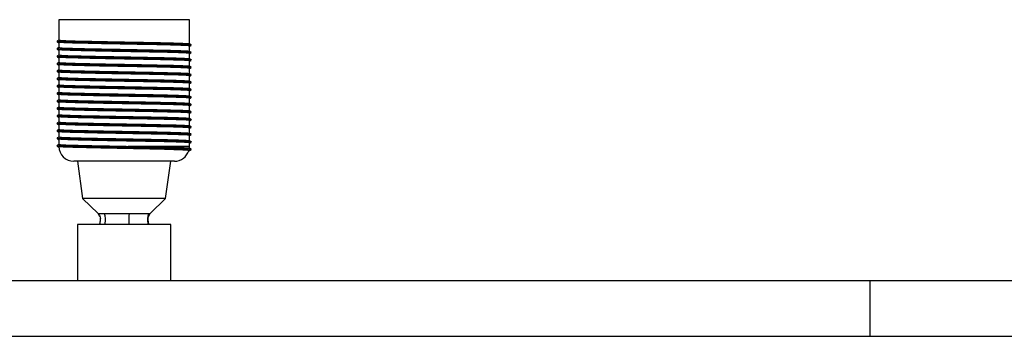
# Paper-space layout '_Normal a' of a CAD drawing. Header units: millimetres. Extents: x -650 to 350, y -8 to 78.
# Tile 2 of 3: x -178 to 86, y -8 to 78. Entities that reach past the tile are written whole.
import ezdxf

# ---------------------------------------------------------------- set-up
doc = ezdxf.new("R2010")
doc.units = ezdxf.units.MM

psp = doc.layouts.new('_Normal a')

# ---------------------------------------------------------------- linework, layer by layer
at = {"color": 7, "linetype": 'Continuous', "lineweight": 25}
for p, q in [((-167.5, 77.5), (-167.5, 72.02)), ((-132.5, 77.5), (-167.5, 77.5)), ((-132.5, 71.02), (-132.5, 77.5)), ((-167.93, 71.59), (-168, 71.58)), ((-167.88, 71.66), (-167.99, 71.59)), ((-167.93, 71.57), (-167.68, 71.54)), ((-167.5, 71.44), (-167.5, 70.02)), ((-167.93, 69.59), (-168, 69.58)), ((-167.88, 69.66), (-167.99, 69.59)), ((-167.93, 69.57), (-167.68, 69.54)), ((-167.5, 69.44), (-167.5, 68.02)), ((-132.5, 69.02), (-132.5, 70.44)), ((-132.01, 70.59), (-132.12, 70.66)), ((-132.01, 68.59), (-132.12, 68.66)), ((-132, 70.58), (-132.09, 70.57)), ((-167.93, 67.59), (-168, 67.58)), ((-167.88, 67.66), (-167.99, 67.59)), ((-167.93, 67.57), (-167.68, 67.54)), ((-167.5, 67.44), (-167.5, 66.02)), ((-132.5, 67.02), (-132.5, 68.44)), ((-132.5, 65.02), (-132.5, 66.44)), ((-132.01, 66.59), (-132.12, 66.66)), ((-132, 68.58), (-132.09, 68.57)), ((-132, 66.58), (-132.09, 66.57)), ((-167.93, 65.59), (-168, 65.58)), ((-167.93, 63.59), (-168, 63.58)), ((-167.88, 65.66), (-167.99, 65.59)), ((-167.88, 63.66), (-167.99, 63.59)), ((-167.93, 65.57), (-167.68, 65.54)), ((-167.93, 63.57), (-167.68, 63.54)), ((-167.5, 65.44), (-167.5, 64.02)), ((-167.5, 63.44), (-167.5, 62.02)), ((-132.5, 63.02), (-132.5, 64.44)), ((-132.01, 64.59), (-132.12, 64.66)), ((-132, 64.58), (-132.09, 64.57)), ((-167.93, 61.59), (-168, 61.58)), ((-167.88, 61.66), (-167.99, 61.59)), ((-167.93, 61.57), (-167.68, 61.54)), ((-167.5, 61.44), (-167.5, 60.02)), ((-132.5, 61.02), (-132.5, 62.44)), ((-132.01, 62.59), (-132.12, 62.66)), ((-132, 62.58), (-132.09, 62.57)), ((-167.93, 59.59), (-168, 59.58)), ((-167.88, 59.66), (-167.99, 59.59)), ((-167.93, 59.57), (-167.68, 59.54)), ((-167.5, 59.44), (-167.5, 58.02)), ((-132.5, 59.02), (-132.5, 60.44)), ((-132.5, 57.02), (-132.5, 58.44)), ((-132.01, 60.59), (-132.12, 60.66)), ((-132.01, 58.59), (-132.12, 58.66)), ((-132, 60.58), (-132.09, 60.57)), ((-132, 58.58), (-132.09, 58.57)), ((-167.93, 57.59), (-168, 57.58)), ((-167.93, 55.59), (-168, 55.58)), ((-167.88, 57.66), (-167.99, 57.59)), ((-167.88, 55.66), (-167.99, 55.59)), ((-167.93, 57.57), (-167.68, 57.54)), ((-167.93, 55.57), (-167.68, 55.54)), ((-167.5, 57.44), (-167.5, 56.02)), ((-132.5, 55.02), (-132.5, 56.44)), ((-132.01, 56.59), (-132.12, 56.66)), ((-132, 56.58), (-132.09, 56.57)), ((-167.93, 53.59), (-168, 53.58)), ((-167.88, 53.66), (-167.99, 53.59)), ((-167.93, 53.57), (-167.68, 53.54)), ((-167.5, 55.44), (-167.5, 54.02)), ((-167.5, 53.44), (-167.5, 52.02)), ((-132.5, 53.02), (-132.5, 54.44)), ((-132.01, 54.59), (-132.12, 54.66)), ((-132, 54.58), (-132.09, 54.57)), ((-167.93, 51.59), (-168, 51.58)), ((-167.88, 51.66), (-167.99, 51.59)), ((-167.93, 51.57), (-167.68, 51.54)), ((-167.5, 51.44), (-167.5, 50.02)), ((-132.5, 51.02), (-132.5, 52.44)), ((-132.5, 49.02), (-132.5, 50.44)), ((-132.01, 52.59), (-132.12, 52.66)), ((-132.01, 50.59), (-132.12, 50.66)), ((-132, 52.58), (-132.09, 52.57)), ((-132, 50.58), (-132.09, 50.57)), ((-167.93, 49.59), (-168, 49.58)), ((-167.93, 47.59), (-168, 47.58)), ((-167.88, 49.66), (-167.99, 49.59)), ((-167.88, 47.66), (-167.99, 47.59)), ((-167.93, 49.57), (-167.68, 49.54)), ((-167.93, 47.57), (-167.68, 47.54)), ((-167.5, 49.44), (-167.5, 48.02)), ((-132.5, 47.02), (-132.5, 48.44)), ((-132.01, 48.59), (-132.12, 48.66)), ((-132, 48.58), (-132.09, 48.57)), ((-167.93, 45.59), (-168, 45.58)), ((-167.88, 45.66), (-167.99, 45.59)), ((-167.93, 45.57), (-167.68, 45.54)), ((-167.5, 47.44), (-167.5, 46.02)), ((-167.5, 45.44), (-167.5, 44.02)), ((-132.5, 45.02), (-132.5, 46.44)), ((-132.01, 46.59), (-132.12, 46.66)), ((-132, 46.58), (-132.09, 46.57)), ((-167.93, 43.59), (-168, 43.58)), ((-167.88, 43.66), (-167.99, 43.59)), ((-167.93, 43.57), (-167.68, 43.54)), ((-132.5, 43.5), (-132.5, 44.44)), ((-132.01, 44.59), (-132.12, 44.66)), ((-132.01, 42.59), (-132.12, 42.66)), ((-132, 44.58), (-132.09, 44.57)), ((-132, 42.58), (-132.09, 42.57)), ((-132.75, 42.19), (-132.69, 42.18)), ((-136.5, 39.5), (-163.5, 39.5)), ((-162.5, 39.5), (-161.13, 29.5)), ((-138.87, 29.5), (-137.5, 39.5)), ((-161.13, 29.5), (-157, 25.5)), ((-138.87, 29.5), (-161.13, 29.5)), ((-143, 25.5), (-138.87, 29.5)), ((-157.01, 25.52), (-156.58, 24.64)), ((-143.53, 24.4), (-142.99, 25.52)), ((-162.5, 22.5), (-162.5, 7.5)), ((-137.5, 22.5), (-162.5, 22.5)), ((-137.5, 7.5), (-137.5, 22.5)), ((-650, 7.5), (350, 7.5)), ((50, -7.5), (50, 7.5)), ((-650, -7.5), (350, -7.5))]:
    psp.add_line(p, q, dxfattribs=at)
at = {"color": 8, "linetype": 'Continuous', "lineweight": 25}
psp.add_line((-132.5, 43.5), (-148.88, 43.5), dxfattribs=at)
at = {"color": 7, "linetype": 'Continuous', "lineweight": 25}
for centre, start, end in [((-163.5, 43.5), 180.7437, 270), ((-136.5, 43.5), 270, 343.0364), ((-136.5, 43.5), 353.2119, 360)]:
    psp.add_arc(centre, 4, start, end, dxfattribs=at)
for points, knots in [([(-167.5, 72.02), (-167.57, 71.98), (-167.73, 71.89), (-167.9, 71.79), (-167.99, 71.74)], [0, 0, 0, 0, 0.42907, 1, 1, 1, 1]), ([(-167.99, 71.72), (-167.88, 71.65), (-167.64, 71.52), (-167.41, 71.39), (-167.3, 71.32)], [0, 0, 0, 0, 0.500006, 1, 1, 1, 1]), ([(-167.99, 71.57), (-167.88, 71.51), (-167.71, 71.41), (-167.55, 71.32), (-167.5, 71.29)], [0, 0, 0, 0, 0.7067759, 1, 1, 1, 1]), ([(-167.85, 71.72), (-167.83, 71.7), (-167.76, 71.66), (-166.26, 71.58), (-163.64, 71.5), (-160.04, 71.42), (-155.77, 71.33), (-151.1, 71.25), (-146.37, 71.17), (-141.87, 71.09), (-137.93, 71), (-134.79, 70.92), (-132.81, 70.84), (-131.91, 70.77), (-132.05, 70.74), (-132.07, 70.74)], [0, 0, 0, 0, 0.054852, 0.140299, 0.225163, 0.310027, 0.395475, 0.47985, 0.565415, 0.649954, 0.735168, 0.820381, 0.90492, 0.990485, 1, 1, 1, 1]), ([(-167.4, 72.02), (-167.37, 72), (-167.31, 71.95), (-165.81, 71.87), (-163.25, 71.79), (-159.76, 71.71), (-155.61, 71.62), (-151.06, 71.54), (-146.46, 71.45), (-142.09, 71.37), (-138.27, 71.29), (-135.21, 71.21), (-133.28, 71.12), (-132.41, 71.06), (-132.55, 71.03), (-132.57, 71.03)], [0, 0, 0, 0, 0.064501, 0.149111, 0.233143, 0.317174, 0.401784, 0.485332, 0.570057, 0.653767, 0.738145, 0.822522, 0.906232, 0.990958, 1, 1, 1, 1]), ([(-132.6, 70.44), (-132.57, 70.45), (-132.4, 70.48), (-133.27, 70.55), (-135.22, 70.63), (-138.27, 70.71), (-142.1, 70.8), (-146.47, 70.88), (-151.07, 70.96), (-155.62, 71.04), (-159.76, 71.13), (-163.26, 71.21), (-165.81, 71.3), (-167.26, 71.37), (-167.33, 71.42), (-167.36, 71.43)], [0, 0, 0, 0, 0.0192412, 0.1039981, 0.1877386, 0.272147, 0.3565554, 0.4402958, 0.5250527, 0.6086314, 0.6932718, 0.7773345, 0.8613972, 0.9460376, 1, 1, 1, 1]), ([(-167.5, 70.02), (-167.57, 69.98), (-167.73, 69.89), (-167.9, 69.79), (-167.99, 69.74)], [0, 0, 0, 0, 0.42907, 1, 1, 1, 1]), ([(-167.99, 69.72), (-167.88, 69.65), (-167.64, 69.52), (-167.41, 69.39), (-167.3, 69.32)], [0, 0, 0, 0, 0.500006, 1, 1, 1, 1]), ([(-167.99, 69.57), (-167.88, 69.51), (-167.71, 69.41), (-167.55, 69.32), (-167.5, 69.29)], [0, 0, 0, 0, 0.7067759, 1, 1, 1, 1]), ([(-167.85, 69.72), (-167.83, 69.7), (-167.76, 69.66), (-166.26, 69.58), (-163.64, 69.5), (-160.04, 69.42), (-155.77, 69.33), (-151.1, 69.25), (-146.37, 69.17), (-141.87, 69.09), (-137.93, 69), (-134.79, 68.92), (-132.81, 68.84), (-131.91, 68.77), (-132.05, 68.74), (-132.07, 68.74)], [0, 0, 0, 0, 0.054852, 0.140299, 0.225163, 0.310027, 0.395475, 0.47985, 0.565415, 0.649954, 0.735168, 0.820381, 0.90492, 0.990485, 1, 1, 1, 1]), ([(-167.4, 70.02), (-167.37, 70), (-167.31, 69.95), (-165.81, 69.87), (-163.25, 69.79), (-159.76, 69.71), (-155.61, 69.62), (-151.06, 69.54), (-146.46, 69.45), (-142.09, 69.37), (-138.27, 69.29), (-135.21, 69.21), (-133.28, 69.12), (-132.41, 69.06), (-132.55, 69.03), (-132.57, 69.03)], [0, 0, 0, 0, 0.064501, 0.149111, 0.233143, 0.317174, 0.401784, 0.485332, 0.570057, 0.653767, 0.738145, 0.822522, 0.906232, 0.990958, 1, 1, 1, 1]), ([(-132.6, 68.44), (-132.57, 68.45), (-132.4, 68.48), (-133.27, 68.55), (-135.22, 68.63), (-138.27, 68.71), (-142.1, 68.8), (-146.47, 68.88), (-151.07, 68.96), (-155.62, 69.04), (-159.76, 69.13), (-163.26, 69.21), (-165.81, 69.3), (-167.26, 69.37), (-167.33, 69.42), (-167.36, 69.43)], [0, 0, 0, 0, 0.0192412, 0.1039981, 0.1877386, 0.272147, 0.3565554, 0.4402958, 0.5250527, 0.6086314, 0.6932718, 0.7773345, 0.8613972, 0.9460376, 1, 1, 1, 1]), ([(-132.01, 70.74), (-132.1, 70.79), (-132.29, 70.9), (-132.48, 71.01), (-132.57, 71.06)], [0, 0, 0, 0, 0.5000052, 1, 1, 1, 1]), ([(-132.01, 68.74), (-132.1, 68.79), (-132.29, 68.9), (-132.48, 69.01), (-132.57, 69.06)], [0, 0, 0, 0, 0.500005, 1, 1, 1, 1]), ([(-132.5, 70.44), (-132.45, 70.47), (-132.29, 70.56), (-132.12, 70.65), (-132.01, 70.72)], [0, 0, 0, 0, 0.29314, 1, 1, 1, 1]), ([(-132.5, 70.29), (-132.45, 70.32), (-132.29, 70.41), (-132.13, 70.5), (-132.01, 70.57)], [0, 0, 0, 0, 0.284693, 1, 1, 1, 1]), ([(-132.5, 68.44), (-132.45, 68.47), (-132.29, 68.56), (-132.12, 68.65), (-132.01, 68.72)], [0, 0, 0, 0, 0.29314, 1, 1, 1, 1]), ([(-167.5, 68.02), (-167.57, 67.98), (-167.73, 67.89), (-167.9, 67.79), (-167.99, 67.74)], [0, 0, 0, 0, 0.42907, 1, 1, 1, 1]), ([(-167.99, 67.72), (-167.88, 67.65), (-167.64, 67.52), (-167.41, 67.39), (-167.3, 67.32)], [0, 0, 0, 0, 0.500006, 1, 1, 1, 1]), ([(-167.99, 67.57), (-167.88, 67.51), (-167.71, 67.41), (-167.55, 67.32), (-167.5, 67.29)], [0, 0, 0, 0, 0.7067759, 1, 1, 1, 1]), ([(-167.5, 66.02), (-167.57, 65.98), (-167.73, 65.89), (-167.9, 65.79), (-167.99, 65.74)], [0, 0, 0, 0, 0.42907, 1, 1, 1, 1]), ([(-167.85, 67.72), (-167.83, 67.7), (-167.76, 67.66), (-166.26, 67.58), (-163.64, 67.5), (-160.04, 67.42), (-155.77, 67.33), (-151.1, 67.25), (-146.37, 67.17), (-141.87, 67.09), (-137.93, 67), (-134.79, 66.92), (-132.81, 66.84), (-131.91, 66.77), (-132.05, 66.74), (-132.07, 66.74)], [0, 0, 0, 0, 0.054852, 0.140299, 0.225163, 0.310027, 0.395475, 0.47985, 0.565415, 0.649954, 0.735168, 0.820381, 0.90492, 0.990485, 1, 1, 1, 1]), ([(-167.4, 68.02), (-167.37, 68), (-167.31, 67.95), (-165.81, 67.87), (-163.25, 67.79), (-159.76, 67.71), (-155.61, 67.62), (-151.06, 67.54), (-146.46, 67.45), (-142.09, 67.37), (-138.27, 67.29), (-135.21, 67.21), (-133.28, 67.12), (-132.41, 67.06), (-132.55, 67.03), (-132.57, 67.03)], [0, 0, 0, 0, 0.064501, 0.149111, 0.233143, 0.317174, 0.401784, 0.485332, 0.570057, 0.653767, 0.738145, 0.822522, 0.906232, 0.990958, 1, 1, 1, 1]), ([(-167.4, 66.02), (-167.37, 66), (-167.31, 65.95), (-165.81, 65.87), (-163.25, 65.79), (-159.76, 65.71), (-155.61, 65.62), (-151.06, 65.54), (-146.46, 65.45), (-142.09, 65.37), (-138.27, 65.29), (-135.21, 65.21), (-133.28, 65.12), (-132.41, 65.06), (-132.55, 65.03), (-132.57, 65.03)], [0, 0, 0, 0, 0.064501, 0.149111, 0.233143, 0.317174, 0.401784, 0.485332, 0.570057, 0.653767, 0.738145, 0.822522, 0.906232, 0.990958, 1, 1, 1, 1]), ([(-132.6, 66.44), (-132.57, 66.45), (-132.4, 66.48), (-133.27, 66.55), (-135.22, 66.63), (-138.27, 66.71), (-142.1, 66.8), (-146.47, 66.88), (-151.07, 66.96), (-155.62, 67.04), (-159.76, 67.13), (-163.26, 67.21), (-165.81, 67.3), (-167.26, 67.37), (-167.33, 67.42), (-167.36, 67.43)], [0, 0, 0, 0, 0.0192412, 0.1039981, 0.1877386, 0.272147, 0.3565554, 0.4402958, 0.5250527, 0.6086314, 0.6932718, 0.7773345, 0.8613972, 0.9460376, 1, 1, 1, 1]), ([(-132.01, 66.74), (-132.1, 66.79), (-132.29, 66.9), (-132.48, 67.01), (-132.57, 67.06)], [0, 0, 0, 0, 0.5000052, 1, 1, 1, 1]), ([(-132.5, 68.29), (-132.45, 68.32), (-132.29, 68.41), (-132.13, 68.5), (-132.01, 68.57)], [0, 0, 0, 0, 0.284693, 1, 1, 1, 1]), ([(-132.5, 66.44), (-132.45, 66.47), (-132.29, 66.56), (-132.12, 66.65), (-132.01, 66.72)], [0, 0, 0, 0, 0.29314, 1, 1, 1, 1]), ([(-132.5, 66.29), (-132.45, 66.32), (-132.29, 66.41), (-132.13, 66.5), (-132.01, 66.57)], [0, 0, 0, 0, 0.284693, 1, 1, 1, 1]), ([(-167.99, 65.72), (-167.88, 65.65), (-167.64, 65.52), (-167.41, 65.39), (-167.3, 65.32)], [0, 0, 0, 0, 0.5000063, 1, 1, 1, 1]), ([(-167.99, 65.57), (-167.88, 65.51), (-167.71, 65.41), (-167.55, 65.32), (-167.5, 65.29)], [0, 0, 0, 0, 0.706776, 1, 1, 1, 1]), ([(-167.5, 64.02), (-167.57, 63.98), (-167.73, 63.89), (-167.9, 63.79), (-167.99, 63.74)], [0, 0, 0, 0, 0.42907, 1, 1, 1, 1]), ([(-167.99, 63.72), (-167.88, 63.65), (-167.64, 63.52), (-167.41, 63.39), (-167.3, 63.32)], [0, 0, 0, 0, 0.500006, 1, 1, 1, 1]), ([(-167.99, 63.57), (-167.88, 63.51), (-167.71, 63.41), (-167.55, 63.32), (-167.5, 63.29)], [0, 0, 0, 0, 0.706776, 1, 1, 1, 1]), ([(-167.85, 65.72), (-167.83, 65.7), (-167.76, 65.66), (-166.26, 65.58), (-163.64, 65.5), (-160.04, 65.42), (-155.77, 65.33), (-151.1, 65.25), (-146.37, 65.17), (-141.87, 65.09), (-137.93, 65), (-134.79, 64.92), (-132.81, 64.84), (-131.91, 64.77), (-132.05, 64.74), (-132.07, 64.74)], [0, 0, 0, 0, 0.054852, 0.140299, 0.225163, 0.310027, 0.395475, 0.47985, 0.565415, 0.649954, 0.735168, 0.820381, 0.90492, 0.990485, 1, 1, 1, 1]), ([(-167.85, 63.72), (-167.83, 63.7), (-167.76, 63.66), (-166.26, 63.58), (-163.64, 63.5), (-160.04, 63.42), (-155.77, 63.33), (-151.1, 63.25), (-146.37, 63.17), (-141.87, 63.09), (-137.93, 63), (-134.79, 62.92), (-132.81, 62.84), (-131.91, 62.77), (-132.05, 62.74), (-132.07, 62.74)], [0, 0, 0, 0, 0.054852, 0.140299, 0.225163, 0.310027, 0.395475, 0.47985, 0.565415, 0.649954, 0.735168, 0.820381, 0.90492, 0.990485, 1, 1, 1, 1]), ([(-167.4, 64.02), (-167.37, 64), (-167.31, 63.95), (-165.81, 63.87), (-163.25, 63.79), (-159.76, 63.71), (-155.61, 63.62), (-151.06, 63.54), (-146.46, 63.45), (-142.09, 63.37), (-138.27, 63.29), (-135.21, 63.21), (-133.28, 63.12), (-132.41, 63.06), (-132.55, 63.03), (-132.57, 63.03)], [0, 0, 0, 0, 0.064501, 0.149111, 0.233143, 0.317174, 0.401784, 0.485332, 0.570057, 0.653767, 0.738145, 0.822522, 0.906232, 0.990958, 1, 1, 1, 1]), ([(-132.6, 64.44), (-132.57, 64.45), (-132.4, 64.48), (-133.27, 64.55), (-135.22, 64.63), (-138.27, 64.71), (-142.1, 64.8), (-146.47, 64.88), (-151.07, 64.96), (-155.62, 65.04), (-159.76, 65.13), (-163.26, 65.21), (-165.81, 65.3), (-167.26, 65.37), (-167.33, 65.42), (-167.36, 65.43)], [0, 0, 0, 0, 0.019241, 0.103998, 0.187739, 0.272147, 0.356555, 0.440296, 0.525053, 0.608631, 0.693272, 0.777335, 0.861397, 0.946038, 1, 1, 1, 1]), ([(-132.6, 62.44), (-132.57, 62.45), (-132.4, 62.48), (-133.27, 62.55), (-135.22, 62.63), (-138.27, 62.71), (-142.1, 62.8), (-146.47, 62.88), (-151.07, 62.96), (-155.62, 63.04), (-159.76, 63.13), (-163.26, 63.21), (-165.81, 63.3), (-167.26, 63.37), (-167.33, 63.42), (-167.36, 63.43)], [0, 0, 0, 0, 0.019241, 0.103998, 0.187739, 0.272147, 0.356555, 0.440296, 0.525053, 0.608631, 0.693272, 0.777335, 0.861397, 0.946038, 1, 1, 1, 1]), ([(-132.01, 64.74), (-132.1, 64.79), (-132.29, 64.9), (-132.48, 65.01), (-132.57, 65.06)], [0, 0, 0, 0, 0.500005, 1, 1, 1, 1]), ([(-132.5, 64.44), (-132.45, 64.47), (-132.29, 64.56), (-132.12, 64.65), (-132.01, 64.72)], [0, 0, 0, 0, 0.29314, 1, 1, 1, 1]), ([(-132.5, 64.29), (-132.45, 64.32), (-132.29, 64.41), (-132.13, 64.5), (-132.01, 64.57)], [0, 0, 0, 0, 0.284693, 1, 1, 1, 1]), ([(-167.5, 62.02), (-167.57, 61.98), (-167.73, 61.89), (-167.9, 61.79), (-167.99, 61.74)], [0, 0, 0, 0, 0.4290699, 1, 1, 1, 1]), ([(-167.99, 61.72), (-167.88, 61.65), (-167.64, 61.52), (-167.41, 61.39), (-167.3, 61.32)], [0, 0, 0, 0, 0.500006, 1, 1, 1, 1]), ([(-167.99, 61.57), (-167.88, 61.51), (-167.71, 61.41), (-167.55, 61.32), (-167.5, 61.29)], [0, 0, 0, 0, 0.706776, 1, 1, 1, 1]), ([(-167.85, 61.72), (-167.83, 61.7), (-167.76, 61.66), (-166.26, 61.58), (-163.64, 61.5), (-160.04, 61.42), (-155.77, 61.33), (-151.1, 61.25), (-146.37, 61.17), (-141.87, 61.09), (-137.93, 61), (-134.79, 60.92), (-132.81, 60.84), (-131.91, 60.77), (-132.05, 60.74), (-132.07, 60.74)], [0, 0, 0, 0, 0.054852, 0.140299, 0.225163, 0.310027, 0.395475, 0.47985, 0.565415, 0.649954, 0.735168, 0.820381, 0.90492, 0.990485, 1, 1, 1, 1]), ([(-167.4, 62.02), (-167.37, 62), (-167.31, 61.95), (-165.81, 61.87), (-163.25, 61.79), (-159.76, 61.71), (-155.61, 61.62), (-151.06, 61.54), (-146.46, 61.45), (-142.09, 61.37), (-138.27, 61.29), (-135.21, 61.21), (-133.28, 61.12), (-132.41, 61.06), (-132.55, 61.03), (-132.57, 61.03)], [0, 0, 0, 0, 0.064501, 0.149111, 0.233143, 0.317174, 0.401784, 0.485332, 0.570057, 0.653767, 0.738145, 0.822522, 0.906232, 0.990958, 1, 1, 1, 1]), ([(-132.6, 60.44), (-132.57, 60.45), (-132.4, 60.48), (-133.27, 60.55), (-135.22, 60.63), (-138.27, 60.71), (-142.1, 60.8), (-146.47, 60.88), (-151.07, 60.96), (-155.62, 61.04), (-159.76, 61.13), (-163.26, 61.21), (-165.81, 61.3), (-167.26, 61.37), (-167.33, 61.42), (-167.36, 61.43)], [0, 0, 0, 0, 0.019241, 0.103998, 0.187739, 0.272147, 0.356555, 0.440296, 0.525053, 0.608631, 0.693272, 0.777335, 0.861397, 0.946038, 1, 1, 1, 1]), ([(-132.01, 62.74), (-132.1, 62.79), (-132.29, 62.9), (-132.48, 63.01), (-132.57, 63.06)], [0, 0, 0, 0, 0.500005, 1, 1, 1, 1]), ([(-132.01, 60.74), (-132.1, 60.79), (-132.29, 60.9), (-132.48, 61.01), (-132.57, 61.06)], [0, 0, 0, 0, 0.500005, 1, 1, 1, 1]), ([(-132.5, 62.44), (-132.45, 62.47), (-132.29, 62.56), (-132.12, 62.65), (-132.01, 62.72)], [0, 0, 0, 0, 0.29314, 1, 1, 1, 1]), ([(-132.5, 62.29), (-132.45, 62.32), (-132.29, 62.41), (-132.13, 62.5), (-132.01, 62.57)], [0, 0, 0, 0, 0.284693, 1, 1, 1, 1]), ([(-132.5, 60.44), (-132.45, 60.47), (-132.29, 60.56), (-132.12, 60.65), (-132.01, 60.72)], [0, 0, 0, 0, 0.29314, 1, 1, 1, 1]), ([(-167.5, 60.02), (-167.57, 59.98), (-167.73, 59.89), (-167.9, 59.79), (-167.99, 59.74)], [0, 0, 0, 0, 0.42907, 1, 1, 1, 1]), ([(-167.99, 59.72), (-167.88, 59.65), (-167.64, 59.52), (-167.41, 59.39), (-167.3, 59.32)], [0, 0, 0, 0, 0.500006, 1, 1, 1, 1]), ([(-167.99, 59.57), (-167.88, 59.51), (-167.71, 59.41), (-167.55, 59.32), (-167.5, 59.29)], [0, 0, 0, 0, 0.706776, 1, 1, 1, 1]), ([(-167.85, 59.72), (-167.83, 59.7), (-167.76, 59.66), (-166.26, 59.58), (-163.64, 59.5), (-160.04, 59.42), (-155.77, 59.33), (-151.1, 59.25), (-146.37, 59.17), (-141.87, 59.09), (-137.93, 59), (-134.79, 58.92), (-132.81, 58.84), (-131.91, 58.77), (-132.05, 58.74), (-132.07, 58.74)], [0, 0, 0, 0, 0.054852, 0.140299, 0.225163, 0.310027, 0.395475, 0.47985, 0.565415, 0.649954, 0.735168, 0.820381, 0.90492, 0.990485, 1, 1, 1, 1]), ([(-167.4, 60.02), (-167.37, 60), (-167.31, 59.95), (-165.81, 59.87), (-163.25, 59.79), (-159.76, 59.71), (-155.61, 59.62), (-151.06, 59.54), (-146.46, 59.45), (-142.09, 59.37), (-138.27, 59.29), (-135.21, 59.21), (-133.28, 59.12), (-132.41, 59.06), (-132.55, 59.03), (-132.57, 59.03)], [0, 0, 0, 0, 0.064501, 0.149111, 0.233143, 0.317174, 0.401784, 0.485332, 0.570057, 0.653767, 0.738145, 0.822522, 0.906232, 0.990958, 1, 1, 1, 1]), ([(-132.6, 58.44), (-132.57, 58.45), (-132.4, 58.48), (-133.27, 58.55), (-135.22, 58.63), (-138.27, 58.71), (-142.1, 58.8), (-146.47, 58.88), (-151.07, 58.96), (-155.62, 59.04), (-159.76, 59.13), (-163.26, 59.21), (-165.81, 59.3), (-167.26, 59.37), (-167.33, 59.42), (-167.36, 59.43)], [0, 0, 0, 0, 0.019241, 0.103998, 0.187739, 0.272147, 0.356555, 0.440296, 0.525053, 0.608631, 0.693272, 0.777335, 0.861397, 0.946038, 1, 1, 1, 1]), ([(-132.01, 58.74), (-132.1, 58.79), (-132.29, 58.9), (-132.48, 59.01), (-132.57, 59.06)], [0, 0, 0, 0, 0.5000052, 1, 1, 1, 1]), ([(-132.5, 60.29), (-132.45, 60.32), (-132.29, 60.41), (-132.13, 60.5), (-132.01, 60.57)], [0, 0, 0, 0, 0.284693, 1, 1, 1, 1]), ([(-132.5, 58.44), (-132.45, 58.47), (-132.29, 58.56), (-132.12, 58.65), (-132.01, 58.72)], [0, 0, 0, 0, 0.29314, 1, 1, 1, 1]), ([(-132.5, 58.29), (-132.45, 58.32), (-132.29, 58.41), (-132.13, 58.5), (-132.01, 58.57)], [0, 0, 0, 0, 0.284693, 1, 1, 1, 1]), ([(-167.5, 58.02), (-167.57, 57.98), (-167.73, 57.89), (-167.9, 57.79), (-167.99, 57.74)], [0, 0, 0, 0, 0.42907, 1, 1, 1, 1]), ([(-167.99, 57.72), (-167.88, 57.65), (-167.64, 57.52), (-167.41, 57.39), (-167.3, 57.32)], [0, 0, 0, 0, 0.500006, 1, 1, 1, 1]), ([(-167.99, 57.57), (-167.88, 57.51), (-167.71, 57.41), (-167.55, 57.32), (-167.5, 57.29)], [0, 0, 0, 0, 0.706776, 1, 1, 1, 1]), ([(-167.5, 56.02), (-167.57, 55.98), (-167.73, 55.89), (-167.9, 55.79), (-167.99, 55.74)], [0, 0, 0, 0, 0.42907, 1, 1, 1, 1]), ([(-167.99, 55.72), (-167.88, 55.65), (-167.64, 55.52), (-167.41, 55.39), (-167.3, 55.32)], [0, 0, 0, 0, 0.500006, 1, 1, 1, 1]), ([(-167.99, 55.57), (-167.88, 55.51), (-167.71, 55.41), (-167.55, 55.32), (-167.5, 55.29)], [0, 0, 0, 0, 0.706776, 1, 1, 1, 1]), ([(-167.85, 57.72), (-167.83, 57.7), (-167.76, 57.66), (-166.26, 57.58), (-163.64, 57.5), (-160.04, 57.42), (-155.77, 57.33), (-151.1, 57.25), (-146.37, 57.17), (-141.87, 57.09), (-137.93, 57), (-134.79, 56.92), (-132.81, 56.84), (-131.91, 56.77), (-132.05, 56.74), (-132.07, 56.74)], [0, 0, 0, 0, 0.054852, 0.140299, 0.225163, 0.310027, 0.395475, 0.47985, 0.565415, 0.649954, 0.735168, 0.820381, 0.90492, 0.990485, 1, 1, 1, 1]), ([(-167.85, 55.72), (-167.83, 55.7), (-167.76, 55.66), (-166.26, 55.58), (-163.64, 55.5), (-160.04, 55.42), (-155.77, 55.33), (-151.1, 55.25), (-146.37, 55.17), (-141.87, 55.09), (-137.93, 55), (-134.79, 54.92), (-132.81, 54.84), (-131.91, 54.77), (-132.05, 54.74), (-132.07, 54.74)], [0, 0, 0, 0, 0.054852, 0.140299, 0.225163, 0.310027, 0.395475, 0.47985, 0.565415, 0.649954, 0.735168, 0.820381, 0.90492, 0.990485, 1, 1, 1, 1]), ([(-167.4, 58.02), (-167.37, 58), (-167.31, 57.95), (-165.81, 57.87), (-163.25, 57.79), (-159.76, 57.71), (-155.61, 57.62), (-151.06, 57.54), (-146.46, 57.45), (-142.09, 57.37), (-138.27, 57.29), (-135.21, 57.21), (-133.28, 57.12), (-132.41, 57.06), (-132.55, 57.03), (-132.57, 57.03)], [0, 0, 0, 0, 0.064501, 0.149111, 0.233143, 0.317174, 0.401784, 0.485332, 0.570057, 0.653767, 0.738145, 0.822522, 0.906232, 0.990958, 1, 1, 1, 1]), ([(-167.4, 56.02), (-167.37, 56), (-167.31, 55.95), (-165.81, 55.87), (-163.25, 55.79), (-159.76, 55.71), (-155.61, 55.62), (-151.06, 55.54), (-146.46, 55.45), (-142.09, 55.37), (-138.27, 55.29), (-135.21, 55.21), (-133.28, 55.12), (-132.41, 55.06), (-132.55, 55.03), (-132.57, 55.03)], [0, 0, 0, 0, 0.064501, 0.149111, 0.233143, 0.317174, 0.401784, 0.485332, 0.570057, 0.653767, 0.738145, 0.822522, 0.906232, 0.990958, 1, 1, 1, 1]), ([(-132.6, 56.44), (-132.57, 56.45), (-132.4, 56.48), (-133.27, 56.55), (-135.22, 56.63), (-138.27, 56.71), (-142.1, 56.8), (-146.47, 56.88), (-151.07, 56.96), (-155.62, 57.04), (-159.76, 57.13), (-163.26, 57.21), (-165.81, 57.3), (-167.26, 57.37), (-167.33, 57.42), (-167.36, 57.43)], [0, 0, 0, 0, 0.019241, 0.103998, 0.187739, 0.272147, 0.356555, 0.440296, 0.525053, 0.608631, 0.693272, 0.777335, 0.861397, 0.946038, 1, 1, 1, 1]), ([(-132.01, 56.74), (-132.1, 56.79), (-132.29, 56.9), (-132.48, 57.01), (-132.57, 57.06)], [0, 0, 0, 0, 0.5000052, 1, 1, 1, 1]), ([(-132.5, 56.44), (-132.45, 56.47), (-132.29, 56.56), (-132.12, 56.65), (-132.01, 56.72)], [0, 0, 0, 0, 0.29314, 1, 1, 1, 1]), ([(-132.5, 56.29), (-132.45, 56.32), (-132.29, 56.41), (-132.13, 56.5), (-132.01, 56.57)], [0, 0, 0, 0, 0.284693, 1, 1, 1, 1]), ([(-167.5, 54.02), (-167.57, 53.98), (-167.73, 53.89), (-167.9, 53.79), (-167.99, 53.74)], [0, 0, 0, 0, 0.42907, 1, 1, 1, 1]), ([(-167.99, 53.72), (-167.88, 53.65), (-167.64, 53.52), (-167.41, 53.39), (-167.3, 53.32)], [0, 0, 0, 0, 0.500006, 1, 1, 1, 1]), ([(-167.99, 53.57), (-167.88, 53.51), (-167.71, 53.41), (-167.55, 53.32), (-167.5, 53.29)], [0, 0, 0, 0, 0.706776, 1, 1, 1, 1]), ([(-167.85, 53.72), (-167.83, 53.7), (-167.76, 53.66), (-166.26, 53.58), (-163.64, 53.5), (-160.04, 53.42), (-155.77, 53.33), (-151.1, 53.25), (-146.37, 53.17), (-141.87, 53.09), (-137.93, 53), (-134.79, 52.92), (-132.81, 52.84), (-131.91, 52.77), (-132.05, 52.74), (-132.07, 52.74)], [0, 0, 0, 0, 0.054852, 0.140299, 0.225163, 0.310027, 0.395475, 0.47985, 0.565415, 0.649954, 0.735168, 0.820381, 0.90492, 0.990485, 1, 1, 1, 1]), ([(-167.4, 54.02), (-167.37, 54), (-167.31, 53.95), (-165.81, 53.87), (-163.25, 53.79), (-159.76, 53.71), (-155.61, 53.62), (-151.06, 53.54), (-146.46, 53.45), (-142.09, 53.37), (-138.27, 53.29), (-135.21, 53.21), (-133.28, 53.12), (-132.41, 53.06), (-132.55, 53.03), (-132.57, 53.03)], [0, 0, 0, 0, 0.064501, 0.149111, 0.233143, 0.317174, 0.401784, 0.485332, 0.570057, 0.653767, 0.738145, 0.822522, 0.906232, 0.990958, 1, 1, 1, 1]), ([(-132.6, 54.44), (-132.57, 54.45), (-132.4, 54.48), (-133.27, 54.55), (-135.22, 54.63), (-138.27, 54.71), (-142.1, 54.8), (-146.47, 54.88), (-151.07, 54.96), (-155.62, 55.04), (-159.76, 55.13), (-163.26, 55.21), (-165.81, 55.3), (-167.26, 55.37), (-167.33, 55.42), (-167.36, 55.43)], [0, 0, 0, 0, 0.0192412, 0.1039981, 0.1877386, 0.272147, 0.3565554, 0.4402958, 0.5250527, 0.6086314, 0.6932718, 0.7773345, 0.8613972, 0.9460376, 1, 1, 1, 1]), ([(-132.6, 52.44), (-132.57, 52.45), (-132.4, 52.48), (-133.27, 52.55), (-135.22, 52.63), (-138.27, 52.71), (-142.1, 52.8), (-146.47, 52.88), (-151.07, 52.96), (-155.62, 53.04), (-159.76, 53.13), (-163.26, 53.21), (-165.81, 53.3), (-167.26, 53.37), (-167.33, 53.42), (-167.36, 53.43)], [0, 0, 0, 0, 0.0192412, 0.1039981, 0.1877386, 0.272147, 0.3565554, 0.4402958, 0.5250527, 0.6086314, 0.6932718, 0.7773345, 0.8613972, 0.9460376, 1, 1, 1, 1]), ([(-132.01, 54.74), (-132.1, 54.79), (-132.29, 54.9), (-132.48, 55.01), (-132.57, 55.06)], [0, 0, 0, 0, 0.500005, 1, 1, 1, 1]), ([(-132.01, 52.74), (-132.1, 52.79), (-132.29, 52.9), (-132.48, 53.01), (-132.57, 53.06)], [0, 0, 0, 0, 0.500005, 1, 1, 1, 1]), ([(-132.5, 54.44), (-132.45, 54.47), (-132.29, 54.56), (-132.12, 54.65), (-132.01, 54.72)], [0, 0, 0, 0, 0.29314, 1, 1, 1, 1]), ([(-132.5, 54.29), (-132.45, 54.32), (-132.29, 54.41), (-132.13, 54.5), (-132.01, 54.57)], [0, 0, 0, 0, 0.284693, 1, 1, 1, 1]), ([(-167.5, 52.02), (-167.57, 51.98), (-167.73, 51.89), (-167.9, 51.79), (-167.99, 51.74)], [0, 0, 0, 0, 0.42907, 1, 1, 1, 1]), ([(-167.99, 51.72), (-167.88, 51.65), (-167.64, 51.52), (-167.41, 51.39), (-167.3, 51.32)], [0, 0, 0, 0, 0.500006, 1, 1, 1, 1]), ([(-167.99, 51.57), (-167.88, 51.51), (-167.71, 51.41), (-167.55, 51.32), (-167.5, 51.29)], [0, 0, 0, 0, 0.706776, 1, 1, 1, 1]), ([(-167.85, 51.72), (-167.83, 51.7), (-167.76, 51.66), (-166.26, 51.58), (-163.64, 51.5), (-160.04, 51.42), (-155.77, 51.33), (-151.1, 51.25), (-146.37, 51.17), (-141.87, 51.09), (-137.93, 51), (-134.79, 50.92), (-132.81, 50.84), (-131.91, 50.77), (-132.05, 50.74), (-132.07, 50.74)], [0, 0, 0, 0, 0.054852, 0.140299, 0.225163, 0.310027, 0.395475, 0.47985, 0.565415, 0.649954, 0.735168, 0.820381, 0.90492, 0.990485, 1, 1, 1, 1]), ([(-167.4, 52.02), (-167.37, 52), (-167.31, 51.95), (-165.81, 51.87), (-163.25, 51.79), (-159.76, 51.71), (-155.61, 51.62), (-151.06, 51.54), (-146.46, 51.45), (-142.09, 51.37), (-138.27, 51.29), (-135.21, 51.21), (-133.28, 51.12), (-132.41, 51.06), (-132.55, 51.03), (-132.57, 51.03)], [0, 0, 0, 0, 0.064501, 0.149111, 0.233143, 0.317174, 0.401784, 0.485332, 0.570057, 0.653767, 0.738145, 0.822522, 0.906232, 0.990958, 1, 1, 1, 1]), ([(-132.6, 50.44), (-132.57, 50.45), (-132.4, 50.48), (-133.27, 50.55), (-135.22, 50.63), (-138.27, 50.71), (-142.1, 50.8), (-146.47, 50.88), (-151.07, 50.96), (-155.62, 51.04), (-159.76, 51.13), (-163.26, 51.21), (-165.81, 51.3), (-167.26, 51.37), (-167.33, 51.42), (-167.36, 51.43)], [0, 0, 0, 0, 0.0192412, 0.1039981, 0.1877386, 0.272147, 0.3565554, 0.4402958, 0.5250527, 0.6086314, 0.6932718, 0.7773345, 0.8613972, 0.9460376, 1, 1, 1, 1]), ([(-132.01, 50.74), (-132.1, 50.79), (-132.29, 50.9), (-132.48, 51.01), (-132.57, 51.06)], [0, 0, 0, 0, 0.500005, 1, 1, 1, 1]), ([(-132.5, 52.44), (-132.45, 52.47), (-132.29, 52.56), (-132.12, 52.65), (-132.01, 52.72)], [0, 0, 0, 0, 0.29314, 1, 1, 1, 1]), ([(-132.5, 52.29), (-132.45, 52.32), (-132.29, 52.41), (-132.13, 52.5), (-132.01, 52.57)], [0, 0, 0, 0, 0.284693, 1, 1, 1, 1]), ([(-132.5, 50.44), (-132.45, 50.47), (-132.29, 50.56), (-132.12, 50.65), (-132.01, 50.72)], [0, 0, 0, 0, 0.29314, 1, 1, 1, 1]), ([(-132.5, 50.29), (-132.45, 50.32), (-132.29, 50.41), (-132.13, 50.5), (-132.01, 50.57)], [0, 0, 0, 0, 0.284693, 1, 1, 1, 1]), ([(-167.5, 50.02), (-167.57, 49.98), (-167.73, 49.89), (-167.9, 49.79), (-167.99, 49.74)], [0, 0, 0, 0, 0.42907, 1, 1, 1, 1]), ([(-167.99, 49.72), (-167.88, 49.65), (-167.64, 49.52), (-167.41, 49.39), (-167.3, 49.32)], [0, 0, 0, 0, 0.500006, 1, 1, 1, 1]), ([(-167.99, 49.57), (-167.88, 49.51), (-167.71, 49.41), (-167.55, 49.32), (-167.5, 49.29)], [0, 0, 0, 0, 0.7067759, 1, 1, 1, 1]), ([(-167.5, 48.02), (-167.57, 47.98), (-167.73, 47.89), (-167.9, 47.79), (-167.99, 47.74)], [0, 0, 0, 0, 0.42907, 1, 1, 1, 1]), ([(-167.99, 47.72), (-167.88, 47.65), (-167.64, 47.52), (-167.41, 47.39), (-167.3, 47.32)], [0, 0, 0, 0, 0.5000063, 1, 1, 1, 1]), ([(-167.99, 47.57), (-167.88, 47.51), (-167.71, 47.41), (-167.55, 47.32), (-167.5, 47.29)], [0, 0, 0, 0, 0.7067759, 1, 1, 1, 1]), ([(-167.85, 49.72), (-167.83, 49.7), (-167.76, 49.66), (-166.26, 49.58), (-163.64, 49.5), (-160.04, 49.42), (-155.77, 49.33), (-151.1, 49.25), (-146.37, 49.17), (-141.87, 49.09), (-137.93, 49), (-134.79, 48.92), (-132.81, 48.84), (-131.91, 48.77), (-132.05, 48.74), (-132.07, 48.74)], [0, 0, 0, 0, 0.054852, 0.140299, 0.225163, 0.310027, 0.395475, 0.47985, 0.565415, 0.649954, 0.735168, 0.820381, 0.90492, 0.990485, 1, 1, 1, 1]), ([(-167.85, 47.72), (-167.83, 47.7), (-167.76, 47.66), (-166.26, 47.58), (-163.64, 47.5), (-160.04, 47.42), (-155.77, 47.33), (-151.1, 47.25), (-146.37, 47.17), (-141.87, 47.09), (-137.93, 47), (-134.79, 46.92), (-132.81, 46.84), (-131.91, 46.77), (-132.05, 46.74), (-132.07, 46.74)], [0, 0, 0, 0, 0.054852, 0.140299, 0.225163, 0.310027, 0.395475, 0.47985, 0.565415, 0.649954, 0.735168, 0.820381, 0.90492, 0.990485, 1, 1, 1, 1]), ([(-167.4, 50.02), (-167.37, 50), (-167.31, 49.95), (-165.81, 49.87), (-163.25, 49.79), (-159.76, 49.71), (-155.61, 49.62), (-151.06, 49.54), (-146.46, 49.45), (-142.09, 49.37), (-138.27, 49.29), (-135.21, 49.21), (-133.28, 49.12), (-132.41, 49.06), (-132.55, 49.03), (-132.57, 49.03)], [0, 0, 0, 0, 0.064501, 0.149111, 0.233143, 0.317174, 0.401784, 0.485332, 0.570057, 0.653767, 0.738145, 0.822522, 0.906232, 0.990958, 1, 1, 1, 1]), ([(-167.4, 48.02), (-167.37, 48), (-167.31, 47.95), (-165.81, 47.87), (-163.25, 47.79), (-159.76, 47.71), (-155.61, 47.62), (-151.06, 47.54), (-146.46, 47.45), (-142.09, 47.37), (-138.27, 47.29), (-135.21, 47.21), (-133.28, 47.12), (-132.41, 47.06), (-132.55, 47.03), (-132.57, 47.03)], [0, 0, 0, 0, 0.064501, 0.149111, 0.233143, 0.317174, 0.401784, 0.485332, 0.570057, 0.653767, 0.738145, 0.822522, 0.906232, 0.990958, 1, 1, 1, 1]), ([(-132.6, 48.44), (-132.57, 48.45), (-132.4, 48.48), (-133.27, 48.55), (-135.22, 48.63), (-138.27, 48.71), (-142.1, 48.8), (-146.47, 48.88), (-151.07, 48.96), (-155.62, 49.04), (-159.76, 49.13), (-163.26, 49.21), (-165.81, 49.3), (-167.26, 49.37), (-167.33, 49.42), (-167.36, 49.43)], [0, 0, 0, 0, 0.0192412, 0.1039981, 0.1877386, 0.272147, 0.3565554, 0.4402958, 0.5250527, 0.6086314, 0.6932718, 0.7773345, 0.8613972, 0.9460376, 1, 1, 1, 1]), ([(-132.01, 48.74), (-132.1, 48.79), (-132.29, 48.9), (-132.48, 49.01), (-132.57, 49.06)], [0, 0, 0, 0, 0.500005, 1, 1, 1, 1]), ([(-132.5, 48.44), (-132.45, 48.47), (-132.29, 48.56), (-132.12, 48.65), (-132.01, 48.72)], [0, 0, 0, 0, 0.29314, 1, 1, 1, 1]), ([(-132.5, 48.29), (-132.45, 48.32), (-132.29, 48.41), (-132.13, 48.5), (-132.01, 48.57)], [0, 0, 0, 0, 0.284693, 1, 1, 1, 1]), ([(-167.5, 46.02), (-167.57, 45.98), (-167.73, 45.89), (-167.9, 45.79), (-167.99, 45.74)], [0, 0, 0, 0, 0.42907, 1, 1, 1, 1]), ([(-167.99, 45.72), (-167.88, 45.65), (-167.64, 45.52), (-167.41, 45.39), (-167.3, 45.32)], [0, 0, 0, 0, 0.500006, 1, 1, 1, 1]), ([(-167.99, 45.57), (-167.88, 45.51), (-167.71, 45.41), (-167.55, 45.32), (-167.5, 45.29)], [0, 0, 0, 0, 0.7067759, 1, 1, 1, 1]), ([(-167.85, 45.72), (-167.83, 45.7), (-167.76, 45.66), (-166.26, 45.58), (-163.64, 45.5), (-160.04, 45.42), (-155.77, 45.33), (-151.1, 45.25), (-146.37, 45.17), (-141.87, 45.09), (-137.93, 45), (-134.79, 44.92), (-132.81, 44.84), (-131.91, 44.77), (-132.05, 44.74), (-132.07, 44.74)], [0, 0, 0, 0, 0.054852, 0.140299, 0.225163, 0.310027, 0.395475, 0.47985, 0.565415, 0.649954, 0.735168, 0.820381, 0.90492, 0.990485, 1, 1, 1, 1]), ([(-167.4, 46.02), (-167.37, 46), (-167.31, 45.95), (-165.81, 45.87), (-163.25, 45.79), (-159.76, 45.71), (-155.61, 45.62), (-151.06, 45.54), (-146.46, 45.45), (-142.09, 45.37), (-138.27, 45.29), (-135.21, 45.21), (-133.28, 45.12), (-132.41, 45.06), (-132.55, 45.03), (-132.57, 45.03)], [0, 0, 0, 0, 0.064501, 0.149111, 0.233143, 0.317174, 0.401784, 0.485332, 0.570057, 0.653767, 0.738145, 0.822522, 0.906232, 0.990958, 1, 1, 1, 1]), ([(-132.6, 46.44), (-132.57, 46.45), (-132.4, 46.48), (-133.27, 46.55), (-135.22, 46.63), (-138.27, 46.71), (-142.1, 46.8), (-146.47, 46.88), (-151.07, 46.96), (-155.62, 47.04), (-159.76, 47.13), (-163.26, 47.21), (-165.81, 47.3), (-167.26, 47.37), (-167.33, 47.42), (-167.36, 47.43)], [0, 0, 0, 0, 0.0192412, 0.1039981, 0.1877386, 0.272147, 0.3565554, 0.4402958, 0.5250527, 0.6086314, 0.6932718, 0.7773345, 0.8613972, 0.9460376, 1, 1, 1, 1]), ([(-132.6, 44.44), (-132.57, 44.45), (-132.4, 44.48), (-133.27, 44.55), (-135.22, 44.63), (-138.27, 44.71), (-142.1, 44.8), (-146.47, 44.88), (-151.07, 44.96), (-155.62, 45.04), (-159.76, 45.13), (-163.26, 45.21), (-165.81, 45.3), (-167.26, 45.37), (-167.33, 45.42), (-167.36, 45.43)], [0, 0, 0, 0, 0.0192412, 0.1039981, 0.1877386, 0.272147, 0.3565554, 0.4402958, 0.5250527, 0.6086314, 0.6932718, 0.7773345, 0.8613972, 0.9460376, 1, 1, 1, 1]), ([(-132.01, 46.74), (-132.1, 46.79), (-132.29, 46.9), (-132.48, 47.01), (-132.57, 47.06)], [0, 0, 0, 0, 0.5000052, 1, 1, 1, 1]), ([(-132.01, 44.74), (-132.1, 44.79), (-132.29, 44.9), (-132.48, 45.01), (-132.57, 45.06)], [0, 0, 0, 0, 0.5000052, 1, 1, 1, 1]), ([(-132.5, 46.44), (-132.45, 46.47), (-132.29, 46.56), (-132.12, 46.65), (-132.01, 46.72)], [0, 0, 0, 0, 0.29314, 1, 1, 1, 1]), ([(-132.5, 46.29), (-132.45, 46.32), (-132.29, 46.41), (-132.13, 46.5), (-132.01, 46.57)], [0, 0, 0, 0, 0.284693, 1, 1, 1, 1]), ([(-167.5, 44.02), (-167.57, 43.98), (-167.73, 43.89), (-167.9, 43.79), (-167.99, 43.74)], [0, 0, 0, 0, 0.42907, 1, 1, 1, 1]), ([(-167.99, 43.72), (-167.88, 43.65), (-167.71, 43.56), (-167.54, 43.46), (-167.49, 43.43)], [0, 0, 0, 0, 0.693542, 1, 1, 1, 1]), ([(-167.99, 43.57), (-167.88, 43.51), (-167.7, 43.4), (-167.52, 43.3), (-167.45, 43.26)], [0, 0, 0, 0, 0.644218, 1, 1, 1, 1]), ([(-167.85, 43.72), (-167.83, 43.7), (-167.76, 43.66), (-166.26, 43.58), (-163.64, 43.5), (-160.04, 43.42), (-155.77, 43.33), (-151.1, 43.25), (-146.37, 43.17), (-141.87, 43.09), (-137.93, 43), (-134.79, 42.92), (-132.81, 42.84), (-131.91, 42.77), (-132.05, 42.74), (-132.07, 42.74)], [0, 0, 0, 0, 0.054852, 0.140299, 0.225163, 0.310027, 0.395475, 0.47985, 0.565415, 0.649954, 0.735168, 0.820381, 0.90492, 0.990485, 1, 1, 1, 1]), ([(-132.73, 42.34), (-132.71, 42.35), (-132.65, 42.38), (-133.05, 42.43), (-133.92, 42.5), (-135.28, 42.56), (-137.04, 42.62), (-139.18, 42.68), (-141.72, 42.75), (-144.53, 42.81), (-147.51, 42.87), (-150.44, 42.93), (-153.38, 42.99), (-156.21, 43.04), (-158.89, 43.1), (-161.29, 43.16), (-163.4, 43.21), (-165.11, 43.27), (-166.42, 43.32), (-167.19, 43.38), (-167.54, 43.41), (-167.49, 43.43), (-167.49, 43.43)], [0, 0, 0, 0, 0.020706, 0.073757, 0.128345, 0.181404, 0.235994, 0.28918, 0.343903, 0.404167, 0.457564, 0.512509, 0.565907, 0.620851, 0.674297, 0.72929, 0.782784, 0.837827, 0.891358, 0.946441, 0.999991, 1, 1, 1, 1]), ([(-167.4, 44.02), (-167.37, 44), (-167.31, 43.95), (-165.81, 43.87), (-163.25, 43.79), (-159.75, 43.71), (-155.61, 43.62), (-151.86, 43.56), (-149.61, 43.51), (-148.88, 43.5)], [0, 0, 0, 0, 0.122699, 0.283649, 0.4435, 0.603352, 0.764302, 0.923233, 1, 1, 1, 1]), ([(-148.88, 43.5), (-148.33, 43.49), (-146.81, 43.46), (-144.36, 43.42), (-141.66, 43.37), (-139.17, 43.31), (-137.01, 43.26), (-135.21, 43.21), (-133.83, 43.16), (-132.94, 43.11), (-132.53, 43.07), (-132.57, 43.05), (-132.57, 43.04)], [0, 0, 0, 0, 0.064641, 0.17724, 0.293105, 0.405705, 0.521572, 0.634141, 0.749975, 0.862522, 0.978336, 1, 1, 1, 1]), ([(-132.71, 42.17), (-132.59, 42.24), (-132.36, 42.37), (-132.13, 42.5), (-132.01, 42.57)], [0, 0, 0, 0, 0.499996, 1, 1, 1, 1]), ([(-132.7, 42.32), (-132.59, 42.39), (-132.36, 42.52), (-132.12, 42.65), (-132.01, 42.72)], [0, 0, 0, 0, 0.499994, 1, 1, 1, 1]), ([(-132.01, 42.74), (-132.1, 42.79), (-132.29, 42.9), (-132.48, 43.01), (-132.57, 43.06)], [0, 0, 0, 0, 0.5000052, 1, 1, 1, 1]), ([(-132.5, 44.44), (-132.45, 44.47), (-132.29, 44.56), (-132.12, 44.65), (-132.01, 44.72)], [0, 0, 0, 0, 0.29314, 1, 1, 1, 1]), ([(-132.5, 44.29), (-132.45, 44.32), (-132.29, 44.41), (-132.13, 44.5), (-132.01, 44.57)], [0, 0, 0, 0, 0.284693, 1, 1, 1, 1]), ([(-157.01, 25.52), (-156.84, 25.3), (-156.5, 24.9), (-156.39, 24.39), (-156.33, 24.14)], [0, 0, 0, 0, 0.518145, 1, 1, 1, 1]), ([(-156.57, 22.5), (-156.48, 22.82), (-156.33, 23.39), (-156.34, 23.98), (-156.34, 24.24)], [0, 0, 0, 0, 0.569271, 1, 1, 1, 1]), ([(-156.5, 25.5), (-156.46, 25.5), (-156.39, 25.5), (-156.28, 25.5), (-156.16, 25.5), (-156.03, 25.5), (-155.89, 25.5), (-155.74, 25.5), (-155.58, 25.5), (-155.42, 25.5), (-155.3, 25.5), (-155.24, 25.5)], [0, 0, 0, 0, 0.111108, 0.222219, 0.333331, 0.444443, 0.555557, 0.666669, 0.777781, 0.888892, 1, 1, 1, 1]), ([(-155.24, 25.5), (-155.19, 25.5), (-155.08, 25.5), (-154.91, 25.5), (-154.74, 25.5), (-154.56, 25.5), (-154.3, 25.5), (-153.92, 25.5), (-153.57, 25.5), (-153.37, 25.5)], [0, 0, 0, 0, 0.099939, 0.199878, 0.299818, 0.399759, 0.499702, 0.712648, 1, 1, 1, 1]), ([(-150.99, 25.5), (-150.9, 25.5), (-150.73, 25.5), (-150.46, 25.5), (-150.19, 25.5), (-149.93, 25.5), (-149.66, 25.5), (-149.39, 25.5), (-149.13, 25.5), (-148.86, 25.5), (-148.69, 25.5), (-148.6, 25.5)], [0, 0, 0, 0, 0.111108, 0.222219, 0.333331, 0.444443, 0.555557, 0.666669, 0.777781, 0.888892, 1, 1, 1, 1]), ([(-148.6, 25.5), (-148.52, 25.5), (-148.37, 25.5), (-148.13, 25.5), (-147.9, 25.5), (-147.68, 25.5), (-147.37, 25.5), (-146.92, 25.5), (-146.57, 25.5), (-146.37, 25.5)], [0, 0, 0, 0, 0.099939, 0.199878, 0.299818, 0.399759, 0.499702, 0.712648, 1, 1, 1, 1]), ([(-144.49, 25.5), (-144.44, 25.5), (-144.33, 25.5), (-144.18, 25.5), (-144.04, 25.5), (-143.9, 25.5), (-143.77, 25.5), (-143.66, 25.5), (-143.55, 25.5), (-143.45, 25.5), (-143.39, 25.5), (-143.36, 25.5)], [0, 0, 0, 0, 0.111108, 0.222219, 0.333331, 0.444443, 0.555557, 0.666669, 0.777781, 0.888892, 1, 1, 1, 1]), ([(-143.67, 24.14), (-143.61, 24.39), (-143.5, 24.9), (-143.16, 25.3), (-142.99, 25.52)], [0, 0, 0, 0, 0.481855, 1, 1, 1, 1]), ([(-143.31, 22.5), (-143.39, 22.82), (-143.53, 23.42), (-143.61, 24.1), (-143.52, 24.42), (-143.51, 24.46)], [0, 0, 0, 0, 0.502525, 0.929053, 1, 1, 1, 1]), ([(-143.36, 25.5), (-143.34, 25.5), (-143.29, 25.5), (-143.22, 25.5), (-143.17, 25.5), (-143.12, 25.5), (-143.06, 25.5), (-143.01, 25.5), (-143, 25.5), (-143, 25.5)], [0, 0, 0, 0, 0.099939, 0.1998783, 0.2998183, 0.3997593, 0.4997017, 0.7126484, 1, 1, 1, 1])]:
    psp.add_open_spline(points, degree=3, knots=knots, dxfattribs=at)
for points in [[(-157, 25.5), (-156.98, 25.5), (-156.81, 25.5), (-156.5, 25.5)], [(-155.19, 22.5), (-154.89, 23.75), (-154.96, 24.66), (-155.24, 25.5)], [(-153.37, 25.5), (-152.63, 25.5), (-151.83, 25.5), (-150.99, 25.5)], [(-148.62, 22.5), (-148.7, 23.75), (-148.68, 24.66), (-148.6, 25.5)], [(-146.37, 25.5), (-145.65, 25.5), (-145.02, 25.5), (-144.49, 25.5)], [(-143.43, 22.5), (-143.81, 23.75), (-143.71, 24.66), (-143.36, 25.5)]]:
    psp.add_open_spline(points, degree=3, dxfattribs=at)

doc.saveas('drawing.dxf')
